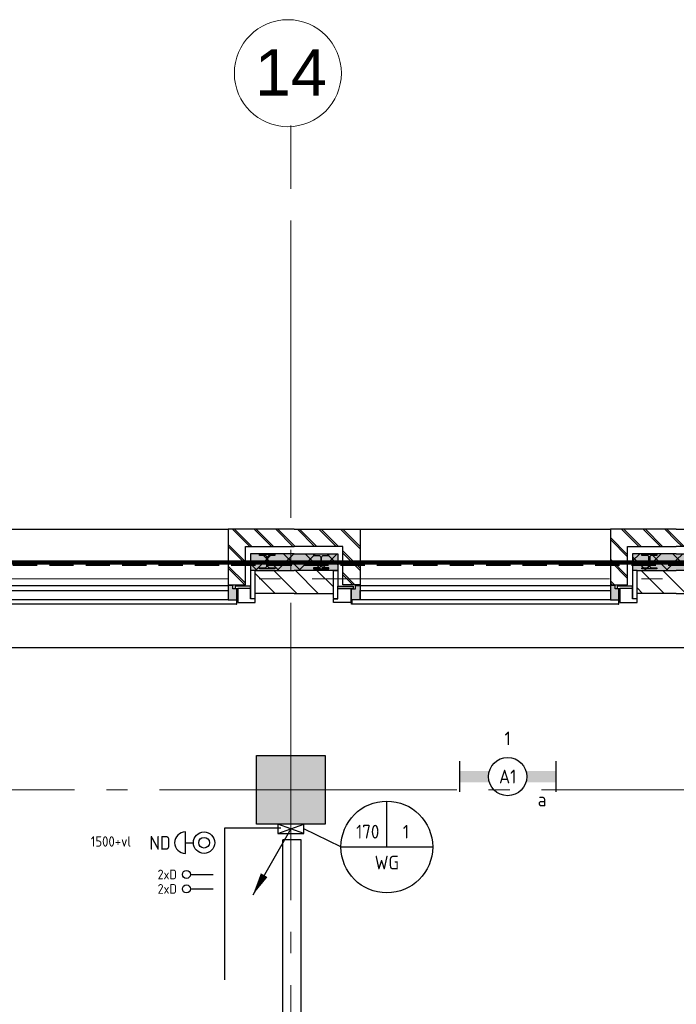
# Model space of a CAD drawing. Header units: millimetres. Extents: x -38031 to 123247, y -16330 to 129979.
# Tile 161 of 235: x 15085 to 19381, y 55793 to 62233. Entities that reach past the tile are written whole.
import ezdxf
from ezdxf.enums import TextEntityAlignment as Align

# ---------------------------------------------------------------- set-up
doc = ezdxf.new("R2010")
doc.units = ezdxf.units.MM
doc.header["$LTSCALE"] = 50
for name, pattern in [('E_GOOT3', [5, 4, -1]), ('HIDDEN', [9.525, 6.35, -3.175]), ('HIDDEN2', [4.7625, 3.175, -1.5875]), ('STYLE_11', [5, 3.888855, -0.416718, 0.277786, -0.416641])]:
    doc.linetypes.add(name, pattern=pattern)
for name, color, linetype in [('AL$1A---_ALGEMEEN', 8, 'Continuous'), ('AM$1A---_ARCERING', 8, 'Continuous'), ('BOUWKUNDIG', 8, 'Continuous'), ('brandscheiding', 5, 'HIDDEN'), ('EL6121--', 3, 'Continuous'), ('EL6131--_KG', 3, 'Continuous'), ('EL6131--_WG', 3, 'Continuous'), ('EL6131--_WG-info', 3, 'Continuous'), ('EL6222--', 3, 'Continuous'), ('EL6311--', 3, 'Continuous'), ('EL6441--', 3, 'Continuous'), ('EM6131--', 1, 'Continuous')]:
    doc.layers.add(name, color=color, linetype=linetype)
doc.layers.add('stramien', color=1, linetype='STYLE_11', lineweight=15)
doc.styles.add('Arial', font='ARIAL.TTF')
doc.styles.add('BURO-018', font='iso.shx', dxfattribs={"height": 90})
pattern_1 = [(45, (0, 0), (70.7107, -70.7107), []), (45, (7.07, -7.07), (70.7107, -70.7107), [])]
pattern_2 = [(135, (0, 0), (70.7107, 70.7107), []), (45, (299.34, -299.34), (70.7107, -70.7107), [])]
pattern_3 = [(45, (0, 0), (70.7107, -70.7107), [])]

# ---------------------------------------------------------------- blocks, each defined once
blk = doc.blocks.new('111410A')
at = {"color": 0, "linetype": 'Continuous'}
for p, q in [((-2, 6.5), (2, 6.5)), ((0, 6.5), (0, 5))]:
    blk.add_line(p, q, dxfattribs=at)
for radius in [2, 1]:
    blk.add_circle((0, 3), radius, dxfattribs=at)
blk.add_arc((0, 6.5), 2, 0, 180, dxfattribs=at)
at = {"color": 0, "linetype": 'Continuous', "style": 'BURO-018'}
for tag, p in [('E_SLET1', (0, 10.5)), ('E_GROEP', (0, 0)), ('E_GKAST', (0, 0))]:
    blk.add_attdef(tag, text='', height=1.8, dxfattribs=at).set_placement(p, align=Align.MIDDLE)
at = {"color": 0, "linetype": 'Continuous', "style": 'BURO-018', "flags": 1}
for tag in ['E_MATCODE', 'E_SGROEP']:
    blk.add_attdef(tag, text='', height=1.8, dxfattribs=at).set_placement((0, 0), align=Align.MIDDLE)
blk = doc.blocks.new('1115B6630')
at = {"color": 0}
for p, q in [((-6.3, 2), (-6.3, -2)), ((6.3, 2), (6.3, -2))]:
    blk.add_line(p, q, dxfattribs=at)
at = {"color": 0, "linetype": 'Continuous'}
blk.add_circle((0, 0), 2.5, dxfattribs=at)
at = {"color": 0}
for points in [[(-2.5, 0.75), (-6.3, 0.75), (-2.5, -0.75), (-6.3, -0.75)], [(2.5, 0.75), (6.3, 0.75), (2.5, -0.75), (6.3, -0.75)]]:
    blk.add_solid(points, dxfattribs=at)
at = {"color": 0, "linetype": 'Continuous', "style": 'BURO-018'}
for tag, p in [('E_GKAST', (0, 8)), ('E_GROEP', (0, 5)), ('E_SGROEP', (4.5, 5)), ('E_ARMCODE', (0, 0)), ('E_SLET', (4.5, -3))]:
    blk.add_attdef(tag, text='', height=1.8, dxfattribs=at).set_placement(p, align=Align.MIDDLE)
blk = doc.blocks.new('E00103')
at = {"color": 0, "linetype": 'Continuous'}
for p, q in [((0, 6), (0, 12)), ((-6, 6), (6, 6))]:
    blk.add_line(p, q, dxfattribs=at)
blk.add_circle((0, 6), 6, dxfattribs=at)
at = {"color": 0, "linetype": 'Continuous', "style": 'BURO-018'}
for tag, p in [('E_TEXT1', (-2.5, 8)), ('E_TEXT3', (2.5, 8)), ('E_TEXT6', (0, 4))]:
    blk.add_attdef(tag, text='', height=1.8, dxfattribs=at).set_placement(p, align=Align.MIDDLE)
blk = doc.blocks.new('E00139')
at = {"color": 0, "linetype": 'Continuous'}
blk.add_line((0, 5.25), (0, 1), dxfattribs=at)
blk.add_circle((0, 6), 0.75, dxfattribs=at)
at = {"color": 7, "style": 'BURO-018'}
for tag, p in [('E_COMMENT1', (0, 12)), ('E_DCOM1', (0, 9))]:
    blk.add_attdef(tag, text='', height=1.8, dxfattribs=at).set_placement(p, align=Align.MIDDLE)
at = {"color": 0, "style": 'BURO-018'}
blk.add_attdef('E_TEXT1', text='', height=1.8, dxfattribs=at).set_placement((2.5, 6), align=Align.MIDDLE)
at = {"color": 0, "linetype": 'Continuous', "style": 'BURO-018', "flags": 1}
blk.add_attdef('E_MATCODE', text='', height=1.8, dxfattribs=at).set_placement((0, 0), align=Align.MIDDLE)
blk = doc.blocks.new('E00112')
at = {"color": 0, "linetype": 'Continuous'}
for p, q in [((0, 1), (-1, 1)), ((-1, 1), (-1, 0)), ((-1, 0), (0, 1)), ((-1, 1), (0, 0)), ((0, 0), (0, 1)), ((-1, 0), (0, 0))]:
    blk.add_line(p, q, dxfattribs=at)
blk = doc.blocks.new('E00098')
at = {"color": 0, "linetype": 'Continuous'}
blk.add_line((0, 0), (-5, -8.66), dxfattribs=at)
blk.add_lwpolyline([(-5, -8.66, 0, 1, 0), (-3.5, -6.06, 1, 1, 0)], format="xyseb", dxfattribs=at)
blk = doc.blocks.new('E-GK-GTC-783C')
at = {"color": 0, "linetype": 'Continuous'}
for p, q in [((-0.5, 60), (0.5, 60)), ((-0.5, -60), (0.5, -60))]:
    blk.add_line(p, q, dxfattribs=at)
blk = doc.blocks.new('E-GK-END-78')
at = {"color": 0, "linetype": 'Continuous'}
blk.add_line((0, 60), (0, -60), dxfattribs=at)
blk = doc.blocks.new('Group-18')
at = {"layer": 'AL$1A---_ALGEMEEN', "color": 0}
blk.add_lwpolyline([(-27676, 29549.8), (-46036, 29549.8), (-46036, 8749.8), (-40206, 8749.8), (-40206, 18249.8), (-27676, 18249.8), (-27676, 29549.8)], dxfattribs=at)
blk = doc.blocks.new('HEA 100')
at = {"layer": 'AM$1A---_ARCERING', "linetype": 'Continuous', "lineweight": 0}
h = blk.add_hatch(color=256, dxfattribs=at)
edge = h.paths.add_edge_path()
edge.add_arc((14.5, -28), 12, 180, 270)
edge.add_line((14.5, -40), (50, -40))
edge.add_line((50, -40), (50, -48))
edge.add_line((50, -48), (-50, -48))
edge.add_line((-50, -48), (-50, -40))
edge.add_line((-50, -40), (-14.5, -40))
edge.add_arc((-14.5, -28), 12, 270, 360)
edge.add_line((-2.5, -28), (-2.5, 28))
edge.add_arc((-14.5, 28), 12, 0, 90)
edge.add_line((-14.5, 40), (-50, 40))
edge.add_line((-50, 40), (-50, 48))
edge.add_line((-50, 48), (50, 48))
edge.add_line((50, 48), (50, 40))
edge.add_line((50, 40), (14.5, 40))
edge.add_arc((14.5, 28), 12, 90, 180)
edge.add_line((2.5, 28), (2.5, -28))
at = {"layer": 'AL$1A---_ALGEMEEN', "color": 0, "flags": 128}
blk.add_lwpolyline([(2.5, -28, 0.414214), (14.5, -40), (50, -40), (50, -48), (-50, -48), (-50, -40), (-14.5, -40, 0.414214), (-2.5, -28), (-2.5, 28, 0.414214), (-14.5, 40), (-50, 40), (-50, 48), (50, 48), (50, 40), (14.5, 40, 0.414214), (2.5, 28)], format="xyb", close=True, dxfattribs=at)
blk = doc.blocks.new('Group-51')
at = {"color": 0}
blk.add_wipeout([(-270, 175), (-270, 145), (-455, 145), (-455, 173), (-453, 175)], dxfattribs=at).dxf.layer = 'AL$1A---_ALGEMEEN'
at = {"layer": 'AL$1A---_ALGEMEEN', "color": 0}
blk.add_lwpolyline([(-270, 175), (-270, 145), (-455, 145), (-455, 173), (-453, 175)], close=True, dxfattribs=at)
at = {"color": 0}
blk.add_wipeout([(-388, 145), (-373, 145), (-373, 45), (-388, 45)], dxfattribs=at).dxf.layer = 'AL$1A---_ALGEMEEN'
at = {"layer": 'AL$1A---_ALGEMEEN', "color": 0}
blk.add_lwpolyline([(-388, 145), (-373, 145), (-373, 45), (-388, 45)], close=True, dxfattribs=at)
at = {"color": 0}
blk.add_wipeout([(-480, 62), (-480, 175), (-457, 175), (-455, 173), (-455, 145), (-388, 145), (-388, 62)], dxfattribs=at).dxf.layer = 'AL$1A---_ALGEMEEN'
at = {"layer": 'AL$1A---_ALGEMEEN', "color": 0}
blk.add_lwpolyline([(-480, 62), (-480, 175), (-457, 175), (-455, 173), (-455, 145), (-388, 145), (-388, 62)], close=True, dxfattribs=at)
blk = doc.blocks.new('zijdetail kozijn')
at = {"layer": 'AL$1A---_ALGEMEEN', "color": 0}
blk.add_blockref('Group-51', (0, 0), dxfattribs=at)
at = {"layer": 'AM$1A---_ARCERING', "linetype": 'Continuous', "lineweight": 0}
blk.add_hatch(color=256, dxfattribs=at).paths.add_polyline_path([(-463, 54.2), (-491, 54.2), (-491, 56), (-391, 56), (-391, 31), (-368, 31), (-368, 0), (-463, 0), (-463, 22)])
at = {"layer": 'AL$1A---_ALGEMEEN', "color": 0}
blk.add_lwpolyline([(-463, 54.2), (-491, 54.2), (-491, 56), (-391, 56), (-391, 31), (-368, 31), (-368, 0), (-463, 0), (-463, 22)], close=True, dxfattribs=at)
blk = doc.blocks.new('31x_alu-bg-mk103-p')
at = {"layer": 'AL$1A---_ALGEMEEN', "color": 0}
blk.add_line((0, 1637), (0, 0), dxfattribs=at)
at = {"color": 0}
blk.add_wipeout([(-400.999995, 1637), (-400.999995, 0), (-462.999995, 0), (-462.999995, 1637)], dxfattribs=at).dxf.layer = 'AL$1A---_ALGEMEEN'
at = {"layer": 'AL$1A---_ALGEMEEN', "color": 0}
blk.add_lwpolyline([(-400.999995, 1637), (-400.999995, 0), (-462.999995, 0), (-462.999995, 1637)], close=True, dxfattribs=at)
at = {"color": 0}
for points in [[(0, 1637), (-363, 1637), (-363, 1750), (-113, 1750), (-113, 2068.5), (0, 2068.5)], [(0, 0), (-363, 0), (-363, -113), (-113, -113), (-113, -431.5), (0, -431.5)]]:
    blk.add_wipeout(points, dxfattribs=at).dxf.layer = 'AL$1A---_ALGEMEEN'
at = {"layer": 'AM$1A---_ARCERING', "linetype": 'Continuous', "lineweight": 5}
h = blk.add_hatch(dxfattribs=at)
h.set_pattern_fill('BAKSTEEN', color=256, style=0, pattern_type=2)
h.set_pattern_definition(pattern_1)
h.paths.add_polyline_path([(0, 1637), (-363, 1637), (-363, 1750), (-113, 1750), (-113, 2068.5), (0, 2068.5)])
at = {"layer": 'AM$1A---_ARCERING', "linetype": 'Continuous', "lineweight": 0}
for points in [[(-160, 1782), (-270, 1782), (-270, 2068.5), (-160, 2068.5)], [(-160, -145), (-270, -145), (-270, -431.5), (-160, -431.5)]]:
    blk.add_hatch(color=256, dxfattribs=at).paths.add_polyline_path(points)
at = {"layer": 'AM$1A---_ARCERING', "linetype": 'Continuous', "lineweight": 5}
h = blk.add_hatch(dxfattribs=at)
h.set_pattern_fill('ISOLATIE', color=256, style=0, pattern_type=2)
h.set_pattern_definition(pattern_2)
h.paths.add_polyline_path([(-160, 1782), (-270, 1782), (-270, 2068.5), (-160, 2068.5)])
h = blk.add_hatch(dxfattribs=at)
h.set_pattern_fill('BAKSTEEN', color=256, style=0, pattern_type=2)
h.set_pattern_definition(pattern_1)
h.paths.add_polyline_path([(0, 0), (-363, 0), (-363, -113), (-113, -113), (-113, -431.5), (0, -431.5)])
h = blk.add_hatch(dxfattribs=at)
h.set_pattern_fill('ISOLATIE', color=256, style=0, pattern_type=2)
h.set_pattern_definition(pattern_2)
h.paths.add_polyline_path([(-160, -145), (-270, -145), (-270, -431.5), (-160, -431.5)])
at = {"layer": 'AL$1A---_ALGEMEEN', "color": 0}
for p, q in [((-160, 2068.5), (-160, 1782)), ((0, 2068.5), (0, 1637)), ((0, -431.5), (0, 0)), ((-160, -431.5), (-160, -145))]:
    blk.add_line(p, q, dxfattribs=at)
at = {"layer": 'AL$1A---_ALGEMEEN', "color": 0, "flags": 128}
for points in [[(0, 1637), (-363, 1637), (-363, 1750), (-113, 1750), (-113, 2068.5)], [(-160, 1782), (-270, 1782), (-270, 2068.5)], [(0, 0), (-363, 0), (-363, -113), (-113, -113), (-113, -431.5)], [(-160, -145), (-270, -145), (-270, -431.5)]]:
    blk.add_lwpolyline(points, dxfattribs=at)
at = {"color": 0}
for points in [[(-320, 2068.5), (-420, 2068.5), (-420, 1912), (-420, 1812), (-270, 1812), (-270, 2068.5)], [(-320, -431.5), (-420, -431.5), (-420, -275), (-420, -175), (-270, -175), (-270, -431.5)]]:
    blk.add_wipeout(points, dxfattribs=at).dxf.layer = 'AL$1A---_ALGEMEEN'
at = {"layer": 'AM$1A---_ARCERING', "linetype": 'Continuous', "lineweight": 5}
h = blk.add_hatch(dxfattribs=at)
h.set_pattern_fill('KALKZANDSTEEN', color=256, style=0, pattern_type=2)
h.set_pattern_definition(pattern_3)
edge = h.paths.add_edge_path()
edge.add_line((-320, 2068.5), (-420, 2068.5))
edge.add_line((-420, 2068.5), (-420, 1912))
edge.add_line((-420, 1912), (-420, 1812))
edge.add_line((-420, 1812), (-270, 1812))
edge.add_line((-270, 1812), (-270, 2068.5))
h = blk.add_hatch(dxfattribs=at)
h.set_pattern_fill('KALKZANDSTEEN', color=256, style=0, pattern_type=2)
h.set_pattern_definition(pattern_3)
edge = h.paths.add_edge_path()
edge.add_line((-320, -431.5), (-420, -431.5))
edge.add_line((-420, -431.5), (-420, -275))
edge.add_line((-420, -275), (-420, -175))
edge.add_line((-420, -175), (-270, -175))
edge.add_line((-270, -175), (-270, -431.5))
at = {"layer": 'AL$1A---_ALGEMEEN', "color": 0, "flags": 128}
for points in [[(-420, 2068.5), (-420, 1912), (-420, 1812), (-270, 1812), (-270, 2068.5)], [(-420, -431.5), (-420, -275), (-420, -175), (-270, -175), (-270, -431.5)]]:
    blk.add_lwpolyline(points, dxfattribs=at)
at = {"layer": 'AL$1A---_ALGEMEEN', "color": 0, "xscale": -1, "rotation": 90}
blk.add_blockref('HEA 100', (-212, 1892), dxfattribs=at)
at = {"layer": 'AL$1A---_ALGEMEEN', "color": 0, "rotation": 90}
blk.add_blockref('HEA 100', (-212, -255), dxfattribs=at)
at = {"layer": 'AL$1A---_ALGEMEEN', "color": 0}
blk.add_blockref('zijdetail kozijn', (0, 1637), dxfattribs=at)
at = {"layer": 'AL$1A---_ALGEMEEN', "color": 0, "xscale": -1, "rotation": 180}
blk.add_blockref('zijdetail kozijn', (0, 0), dxfattribs=at)
at = {"layer": 'AL$1A---_ALGEMEEN', "color": 0}
for p, q in [((-490.99999, -54.2), (-490.99999, 1691.2)), ((-368, 1637), (-368, 0))]:
    blk.add_line(p, q, dxfattribs=at)
blk = doc.blocks.new('200254 W 210 11-06-2007')
at = {"layer": 'AM$1A---_ARCERING', "linetype": 'Continuous', "lineweight": 0}
blk.add_hatch(color=256, dxfattribs=at).paths.add_polyline_path([(-19564, 32432.4), (-19114, 32432.4), (-19114, 31982.4), (-19564, 31982.4)])
at = {"layer": 'AL$1A---_ALGEMEEN'}
blk.add_lwpolyline([(-19564, 32432.4), (-19114, 32432.4), (-19114, 31982.4), (-19564, 31982.4)], close=True, dxfattribs=at)
at = {"layer": 'stramien', "ltscale": 10}
blk.add_line((-37699, 32207.4), (65520.6, 32207.4), dxfattribs=at)
at = {"layer": 'AL$1A---_ALGEMEEN'}
blk.add_blockref('Group-18', (20162, 3587.4), dxfattribs=at)
at = {"linetype": 'Continuous'}
blk.add_wipeout([(-19009, 36894.9), (-19010.7, 36860.6), (-19015.8, 36826.7), (-19024.1, 36793.3), (-19035.7, 36761), (-19050.4, 36730), (-19068, 36700.5), (-19088.5, 36672.9), (-19111.5, 36647.5), (-19137, 36624.4), (-19164.6, 36603.9), (-19194, 36586.3), (-19225.1, 36571.6), (-19257.4, 36560), (-19290.7, 36551.7), (-19324.7, 36546.6), (-19359, 36544.9), (-19393.3, 36546.6), (-19427.3, 36551.7), (-19460.6, 36560), (-19493, 36571.6), (-19524, 36586.3), (-19553.5, 36603.9), (-19581.1, 36624.4), (-19606.5, 36647.5), (-19629.6, 36672.9), (-19650, 36700.5), (-19667.7, 36730), (-19682.4, 36761), (-19694, 36793.3), (-19702.3, 36826.7), (-19707.3, 36860.6), (-19709, 36894.9), (-19707.3, 36929.2), (-19702.3, 36963.2), (-19694, 36996.5), (-19682.4, 37028.9), (-19667.7, 37059.9), (-19650, 37089.4), (-19629.6, 37117), (-19606.5, 37142.4), (-19581.1, 37165.5), (-19553.5, 37186), (-19524, 37203.6), (-19493, 37218.3), (-19460.6, 37229.9), (-19427.3, 37238.2), (-19393.3, 37243.3), (-19359, 37244.9), (-19324.7, 37243.3), (-19290.7, 37238.2), (-19257.4, 37229.9), (-19225.1, 37218.3), (-19194, 37203.6), (-19164.6, 37186), (-19137, 37165.5), (-19111.5, 37142.4), (-19088.5, 37117), (-19068, 37089.4), (-19050.4, 37059.9), (-19035.7, 37028.9), (-19024.1, 36996.5), (-19015.8, 36963.2), (-19010.7, 36929.2)], dxfattribs=at).dxf.layer = 'stramien'
at = {"layer": 'stramien', "linetype": 'Continuous'}
blk.add_line((-19339, 36553.9), (-19339, 36216.4), dxfattribs=at)
blk.add_circle((-19359, 36894.9), 350, dxfattribs=at)
at = {"layer": 'AL$1A---_ALGEMEEN', "rotation": 90}
blk.add_blockref('31x_alu-bg-mk103-p', (-19749, 33912.4), dxfattribs=at)
at = {"layer": 'stramien', "insert": (-19339, 37052), "char_height": 303.05, "attachment_point": 2, "line_spacing_factor": 0.967741, "style": 'Arial'}
blk.add_mtext('{\\C1;\\l14}', dxfattribs=at)
at = {"layer": 'AL$1A---_ALGEMEEN', "rotation": 90}
blk.add_blockref('31x_alu-bg-mk103-p', (-17249, 33912.4), dxfattribs=at)
at = {"layer": 'stramien', "ltscale": 10}
blk.add_line((-19339, -41013.6), (-19339, 36216.4), dxfattribs=at)
at = {"layer": 'AL$1A---_ALGEMEEN', "rotation": 90}
blk.add_blockref('31x_alu-bg-mk103-p', (-14749, 33912.4), dxfattribs=at)
at = {"layer": 'stramien', "ltscale": 10}
blk.add_line((-74199, 33587.4), (14581, 33587.4), dxfattribs=at)

msp = doc.modelspace()

# ---------------------------------------------------------------- block references
at = {"layer": 'BOUWKUNDIG'}
msp.add_blockref('200254 W 210 11-06-2007', (36199, 24987.6), dxfattribs=at)

# ---------------------------------------------------------------- next in the draw order: linework, layer by layer
at = {"layer": 'brandscheiding', "const_width": 30}
msp.add_lwpolyline([(10177.2, 29399.4), (10177.2, 58682.4), (65540.9, 58682.4), (65540.9, 46231.3)], dxfattribs=at)
at = {"layer": 'EL6121--', "color": 5, "linetype": 'HIDDEN2'}
msp.add_line((-2580, 58664.8), (99081, 58664.8), dxfattribs=at)
at = {"layer": 'EL6131--_KG', "color": 1}
msp.add_line((17187.5, 56821.5), (16945, 56940), dxfattribs=at)
at = {"layer": 'EL6131--_WG', "color": 1}
for p, q in [((16794.3, 56944.9), (16425.5, 56944.9)), ((16425.5, 56944.9), (16425.5, 55952.2))]:
    msp.add_line(p, q, dxfattribs=at)

# ---------------------------------------------------------------- next in the draw order: block references
at = {"layer": 'EL6131--_KG', "xscale": 3039.127254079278, "rotation": 89.99999999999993}
msp.add_blockref('E-GK-GTC-783C', (16866.1, 55349.7), dxfattribs=at)
at = {"layer": 'EL6131--_KG', "rotation": 270.0000000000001}
msp.add_blockref('E-GK-END-78', (16866.1, 56869.2), dxfattribs=at)
at = {"layer": 'EL6131--_WG', "color": 1, "linetype": 'E_GOOT3'}
ref = msp.add_blockref('E00103', (17487.5, 56521.5), dxfattribs=dict(at, xscale=50, yscale=50, zscale=50))
ref.add_attrib('E_TEXT1', '170', dxfattribs={"layer": '0', "color": 1, "linetype": 'Continuous', "height": 90, "style": 'BURO-018'}).set_placement((17362.5, 56921.5), align=Align.MIDDLE)
ref.add_attrib('E_TEXT3', '1', dxfattribs={"layer": '0', "color": 1, "linetype": 'Continuous', "height": 90, "style": 'BURO-018'}).set_placement((17612.5, 56921.5), align=Align.MIDDLE)
ref.add_attrib('E_TEXT6', 'WG', dxfattribs={"layer": '0', "color": 1, "linetype": 'Continuous', "height": 90, "style": 'BURO-018'}).set_placement((17487.5, 56719.5), align=Align.MIDDLE)
at = {"layer": 'EL6131--_WG', "xscale": 60, "yscale": 170, "zscale": 60, "rotation": 90}
msp.add_blockref('E00112', (16945, 56970), dxfattribs=at)
at = {"layer": 'EL6222--', "xscale": 35, "yscale": 35, "zscale": 35, "rotation": 90}
msp.add_blockref('111410A', (16396.8, 56849.6), dxfattribs=at)
at = {"layer": 'EL6311--'}
ref = msp.add_blockref('1115B6630', (18278, 57282), dxfattribs=dict(at, xscale=50, yscale=50, zscale=50))
ref.add_attrib('E_ARMCODE', 'A1', dxfattribs={"layer": '0', "color": 1, "linetype": 'Continuous', "height": 90, "style": 'BURO-018'}).set_placement((18278, 57282), align=Align.MIDDLE)
ref.add_attrib('E_SLET', 'a', dxfattribs={"layer": '0', "color": 1, "linetype": 'Continuous', "height": 90, "style": 'BURO-018'}).set_placement((18503, 57132), align=Align.MIDDLE)
ref.add_attrib('E_GROEP', '1', dxfattribs={"layer": '0', "color": 1, "linetype": 'Continuous', "height": 90, "style": 'BURO-018'}).set_placement((18278, 57532), align=Align.MIDDLE)
at = {"layer": 'EL6441--'}
ref = msp.add_blockref('E00139', (16386.5, 56641.8), dxfattribs=dict(at, xscale=35, yscale=35, zscale=35, rotation=90.0000000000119))
ref.add_attrib('E_TEXT1', '2xD', dxfattribs={"layer": '0', "color": 1, "height": 63, "style": 'BURO-018'}).set_placement((16050.9, 56641.8), align=Align.MIDDLE)
ref = msp.add_blockref('E00139', (16386.5, 56547.3), dxfattribs=dict(at, xscale=35, yscale=35, zscale=35, rotation=90.0000000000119))
ref.add_attrib('E_TEXT1', '2xD', dxfattribs={"layer": '0', "color": 1, "height": 63, "style": 'BURO-018'}).set_placement((16050.9, 56547.3), align=Align.MIDDLE)
at = {"layer": 'EM6131--', "xscale": 50, "yscale": 50, "zscale": 50}
msp.add_blockref('E00098', (16860, 56940), dxfattribs=at)

# ---------------------------------------------------------------- next in the draw order: texts
at = {"layer": 'EL6131--_WG-info', "color": 1, "style": 'BURO-018'}
msp.add_text('1500+vl', height=67.5, dxfattribs=at).set_placement((15550.2, 56823.8))
at = {"layer": 'EL6222--', "color": 1, "style": 'BURO-018'}
msp.add_text('ND', height=90, dxfattribs=at).set_placement((15934.1, 56803.6))

doc.saveas('drawing.dxf')
